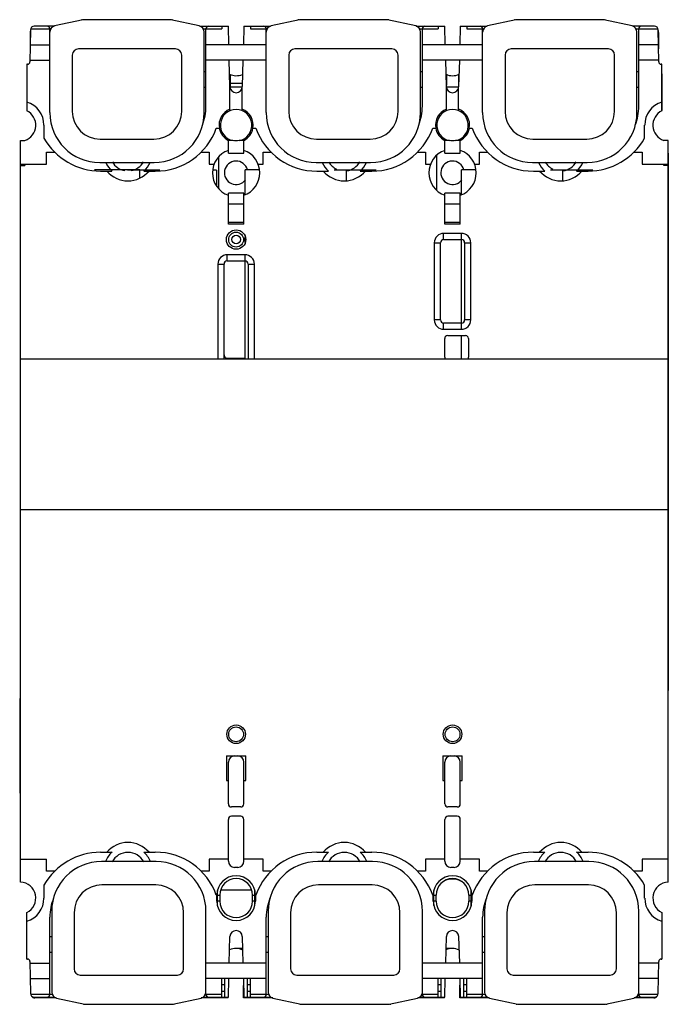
# Model space of a CAD drawing. Header units: millimetres. Extents: x 14 to 119, y 13 to 173.
import ezdxf

# ---------------------------------------------------------------- set-up
doc = ezdxf.new("R2010")
doc.units = ezdxf.units.MM
doc.header["$LTSCALE"] = 12.17121
doc.layers.get('0').update_dxf_attribs({"linetype": 'CONTINUOUS'})

msp = doc.modelspace()

# ---------------------------------------------------------------- linework, layer by layer
at = {"color": 7}
for p, q in [((24.72, 172.63), (20.13, 171.62)), ((24.48, 172.61), (24.48, 172.58)), ((24.63, 172.61), (24.48, 172.61)), ((38.94, 172.63), (24.72, 172.63)), ((43.52, 171.62), (38.94, 172.63)), ((39.18, 172.61), (39.03, 172.61)), ((39.18, 172.61), (39.18, 172.58)), ((59.72, 172.63), (55.13, 171.62)), ((59.48, 172.61), (59.48, 172.58)), ((59.63, 172.61), (59.48, 172.61)), ((73.94, 172.63), (59.72, 172.63)), ((78.52, 171.62), (73.94, 172.63)), ((74.18, 172.61), (74.03, 172.61)), ((74.18, 172.61), (74.18, 172.58)), ((94.72, 172.63), (90.13, 171.62)), ((94.48, 172.61), (94.48, 172.58)), ((94.63, 172.61), (94.48, 172.61)), ((108.94, 172.63), (94.72, 172.63)), ((113.52, 171.62), (108.94, 172.63)), ((109.18, 172.61), (109.03, 172.61)), ((109.18, 172.61), (109.18, 172.58)), ((16.22, 170.98), (16.13, 165.82)), ((16.16, 170.57), (16.16, 167.97)), ((16.26, 171.17), (19.53, 171.17)), ((20.04, 171.57), (16.82, 171.57)), ((19.35, 157.6), (19.35, 171.17)), ((43.61, 171.57), (48.23, 171.57)), ((44.12, 171.17), (47.15, 171.17)), ((44.3, 157.6), (44.3, 170.64)), ((44.6, 158.64), (44.6, 171.17)), ((47.15, 171.57), (47.15, 171.17)), ((48.3, 168.57), (48.23, 171.57)), ((50.73, 171.57), (50.65, 168.57)), ((50.73, 171.57), (55.04, 171.57)), ((51.8, 171.57), (51.8, 171.17)), ((51.8, 171.17), (54.53, 171.17)), ((54.35, 157.6), (54.35, 171.17)), ((78.61, 171.57), (83.23, 171.57)), ((79.12, 171.17), (82.15, 171.17)), ((79.3, 157.6), (79.3, 170.64)), ((79.6, 158.64), (79.6, 171.17)), ((82.15, 171.57), (82.15, 171.17)), ((83.3, 168.57), (83.23, 171.57)), ((85.73, 171.57), (85.65, 168.57)), ((85.73, 171.57), (90.04, 171.57)), ((86.8, 171.57), (86.8, 171.17)), ((86.8, 171.17), (89.53, 171.17)), ((89.35, 157.6), (89.35, 171.17)), ((117.13, 171.57), (113.61, 171.57)), ((114.12, 171.17), (117.69, 171.17)), ((114.3, 157.6), (114.3, 170.64)), ((114.6, 158.64), (114.6, 171.17)), ((117.82, 165.81), (117.73, 170.98)), ((117.81, 170.57), (117.81, 167.93)), ((16.18, 168.57), (19.35, 168.57)), ((39.68, 167.91), (23.98, 167.91)), ((54.35, 168.57), (44.6, 168.57)), ((74.68, 167.91), (58.98, 167.91)), ((89.35, 168.57), (79.6, 168.57)), ((109.68, 167.91), (93.98, 167.91)), ((117.77, 168.57), (114.6, 168.57)), ((16.14, 166.07), (19.35, 166.07)), ((22.98, 166.91), (22.98, 157.81)), ((40.68, 157.81), (40.68, 166.91)), ((54.35, 166.07), (44.6, 166.07)), ((48.48, 161.8), (48.37, 166.07)), ((50.58, 166.07), (50.47, 161.8)), ((57.98, 166.91), (57.98, 157.81)), ((75.68, 157.81), (75.68, 166.91)), ((89.35, 166.07), (79.6, 166.07)), ((83.48, 161.8), (83.37, 166.07)), ((85.58, 166.07), (85.47, 161.8)), ((92.98, 166.91), (92.98, 157.81)), ((110.68, 157.81), (110.68, 166.91)), ((117.81, 166.07), (114.6, 166.07)), ((15.63, 165.42), (15.63, 157.9)), ((15.73, 165.42), (15.63, 165.42)), ((44.6, 164.21), (44.3, 164.21)), ((79.6, 164.21), (79.3, 164.21)), ((114.6, 164.21), (114.3, 164.21)), ((118.33, 165.42), (118.22, 165.42)), ((118.33, 157.9), (118.33, 165.42)), ((48.5, 163.78), (48.5, 161.8)), ((83.48, 163.78), (83.48, 162.02)), ((85.48, 162.02), (85.48, 163.78)), ((118.38, 157.98), (118.38, 163.83)), ((44.3, 161.72), (44.6, 161.72)), ((48.48, 157.92), (48.48, 161.8)), ((50.5, 162.32), (48.5, 162.32)), ((48.5, 161.77), (50.47, 161.77)), ((50.47, 157.92), (50.47, 161.8)), ((79.3, 161.72), (79.6, 161.72)), ((83.48, 157.92), (83.48, 161.8)), ((83.48, 161.77), (85.48, 161.77)), ((85.47, 157.92), (85.47, 161.8)), ((114.3, 161.72), (114.6, 161.72)), ((118.38, 161.02), (118.33, 161.02)), ((118.38, 160.02), (118.33, 160.02)), ((18.4, 155.57), (18.4, 153.49)), ((46.27, 155.07), (46.75, 155.07)), ((52.2, 155.07), (52.68, 155.07)), ((81.27, 155.07), (81.75, 155.07)), ((87.2, 155.07), (87.68, 155.07)), ((115.55, 153.49), (115.55, 155.57)), ((14.63, 33.17), (14.63, 153.11)), ((14.63, 153.11), (15.33, 153.11)), ((27.48, 153.31), (36.18, 153.31)), ((48.23, 151.07), (48.23, 153.35)), ((48.97, 153.07), (48.23, 153.07)), ((50.73, 153.07), (49.98, 153.07)), ((50.73, 151.07), (50.73, 153.35)), ((62.48, 153.31), (71.18, 153.31)), ((83.23, 151.07), (83.23, 153.35)), ((83.97, 153.07), (83.23, 153.07)), ((85.73, 153.07), (84.98, 153.07)), ((85.73, 151.07), (85.73, 153.35)), ((97.48, 153.31), (106.18, 153.31)), ((119.33, 153.11), (118.63, 153.11)), ((119.33, 33.17), (119.33, 153.11)), ((18.83, 149.27), (18.83, 151.22)), ((18.83, 151.22), (20.12, 151.22)), ((43.83, 151.22), (45.13, 151.22)), ((45.13, 151.22), (45.13, 149.27)), ((46.67, 145.28), (46.67, 150.47)), ((48.23, 151.07), (50.73, 151.07)), ((53.83, 149.27), (53.83, 151.22)), ((53.83, 151.22), (55.12, 151.22)), ((78.83, 151.22), (80.13, 151.22)), ((80.13, 151.22), (80.13, 149.27)), ((81.95, 145), (81.95, 150.71)), ((83.23, 151.07), (85.73, 151.07)), ((88.83, 149.27), (88.83, 151.22)), ((88.83, 151.22), (90.12, 151.22)), ((113.83, 151.22), (115.13, 151.22)), ((115.13, 151.22), (115.13, 149.27)), ((119.33, 151.07), (119.38, 151.07)), ((119.38, 64.17), (119.38, 151.07)), ((14.63, 149.27), (18.83, 149.27)), ((14.63, 149.07), (15.33, 149.07)), ((15.33, 149.27), (15.33, 149.07)), ((33.93, 148.34), (26.56, 148.34)), ((27.42, 149.53), (36.23, 149.53)), ((27.55, 148.14), (29.4, 148.14)), ((37.15, 148.29), (31.93, 148.29)), ((33.93, 147.04), (33.93, 148.34)), ((34.55, 148.14), (36.4, 148.14)), ((45.13, 149.27), (45.92, 149.27)), ((46.33, 148.29), (45.81, 148.29)), ((46.33, 148.29), (46.33, 145.89)), ((50.93, 144.39), (50.93, 148.34)), ((53.13, 148.34), (50.93, 148.34)), ((53.03, 149.27), (53.83, 149.27)), ((62.42, 149.53), (71.23, 149.53)), ((62.55, 148.14), (64.4, 148.14)), ((72.15, 148.29), (65.33, 148.29)), ((67.33, 146.65), (67.33, 148.34)), ((69.55, 148.14), (71.4, 148.14)), ((80.13, 149.27), (80.92, 149.27)), ((85.93, 144.39), (85.93, 148.34)), ((88.13, 148.34), (85.93, 148.34)), ((88.03, 149.27), (88.83, 149.27)), ((97.42, 149.53), (106.23, 149.53)), ((97.55, 148.14), (99.4, 148.14)), ((107.15, 148.29), (100.33, 148.29)), ((102.33, 146.65), (102.33, 148.34)), ((104.55, 148.14), (106.4, 148.14)), ((115.13, 149.27), (119.33, 149.27)), ((118.63, 149.07), (118.63, 149.27)), ((119.33, 149.07), (118.63, 149.07)), ((48.23, 139.57), (48.23, 144.57)), ((50.73, 144.57), (48.23, 144.57)), ((50.73, 139.57), (50.73, 144.57)), ((83.23, 139.57), (83.23, 144.57)), ((85.73, 144.57), (83.23, 144.57)), ((85.73, 139.57), (85.73, 144.57)), ((48.23, 142.86), (50.73, 142.86)), ((83.23, 142.86), (85.73, 142.86)), ((50.73, 139.86), (48.23, 139.86)), ((50.73, 139.57), (48.23, 139.57)), ((85.73, 139.86), (83.23, 139.86)), ((85.73, 139.57), (83.23, 139.57)), ((50.93, 136.62), (50.93, 137.52)), ((83.03, 137.07), (83.03, 138.07)), ((85.93, 138.07), (83.03, 138.07)), ((83.03, 137.07), (85.93, 137.07)), ((85.93, 122.57), (85.93, 138.07)), ((81.53, 136.57), (81.53, 124.07)), ((81.53, 136.57), (82.53, 136.57)), ((82.53, 124.07), (82.53, 136.57)), ((86.43, 136.57), (86.43, 124.07)), ((86.43, 136.57), (87.43, 136.57)), ((87.43, 124.07), (87.43, 136.57)), ((48.03, 133.61), (48.03, 134.61)), ((50.93, 134.61), (48.03, 134.61)), ((50.93, 117.77), (50.93, 134.61)), ((46.53, 133.11), (46.53, 117.77)), ((46.53, 133.11), (47.53, 133.11)), ((47.53, 117.77), (47.53, 133.11)), ((48.03, 133.61), (50.93, 133.61)), ((51.43, 133.11), (51.43, 117.77)), ((51.43, 133.11), (52.43, 133.11)), ((52.43, 117.77), (52.43, 133.11)), ((82.53, 124.07), (81.53, 124.07)), ((83.03, 122.57), (83.03, 123.57)), ((85.93, 123.57), (83.03, 123.57)), ((87.43, 124.07), (86.43, 124.07)), ((83.03, 122.57), (85.92, 122.57)), ((83.22, 118.07), (83.22, 121.07)), ((83.72, 121.57), (86.57, 121.57)), ((85.93, 117.77), (85.93, 121.57)), ((87.07, 121.07), (87.07, 118.07)), ((48.03, 117.77), (48.03, 117.91)), ((48.03, 117.91), (50.93, 117.91)), ((14.63, 117.77), (119.33, 117.77)), ((119.33, 93.37), (14.63, 93.37)), ((119.38, 64.17), (119.33, 64.17)), ((14.48, 62.74), (14.48, 47.54)), ((14.48, 56.94), (14.63, 56.94)), ((47.9, 53.57), (51.05, 53.57)), ((47.9, 53.57), (47.9, 49.57)), ((48.23, 45.81), (48.23, 52.57)), ((50.73, 45.81), (50.73, 52.57)), ((51.05, 49.57), (51.05, 53.57)), ((82.9, 53.57), (86.05, 53.57)), ((82.9, 53.57), (82.9, 49.57)), ((83.23, 45.81), (83.23, 52.57)), ((85.73, 45.81), (85.73, 52.57)), ((86.05, 49.57), (86.05, 53.57)), ((47.9, 49.57), (48.23, 49.57)), ((50.73, 49.57), (51.05, 49.57)), ((82.9, 49.57), (83.23, 49.57)), ((85.73, 49.57), (86.05, 49.57)), ((14.48, 47.54), (14.63, 47.54)), ((50.23, 45.31), (48.73, 45.31)), ((85.23, 45.31), (83.73, 45.31)), ((48.23, 36.55), (48.23, 43.31)), ((50.23, 43.81), (48.73, 43.81)), ((50.73, 36.55), (50.73, 43.31)), ((83.23, 36.55), (83.23, 43.31)), ((85.23, 43.81), (83.73, 43.81)), ((85.73, 36.55), (85.73, 43.31)), ((14.63, 36.87), (18.83, 36.87)), ((18.83, 34.92), (18.83, 36.87)), ((27.55, 38), (29.4, 38)), ((34.55, 38), (36.4, 38)), ((48.23, 36.87), (45.13, 36.87)), ((45.13, 36.87), (45.13, 34.92)), ((53.83, 36.87), (50.73, 36.87)), ((53.83, 34.92), (53.83, 36.87)), ((62.55, 38), (64.4, 38)), ((69.55, 38), (71.4, 38)), ((83.23, 36.87), (80.13, 36.87)), ((80.13, 36.87), (80.13, 34.92)), ((88.83, 36.87), (85.73, 36.87)), ((88.83, 34.92), (88.83, 36.87)), ((97.55, 38), (99.4, 38)), ((104.55, 38), (106.4, 38)), ((119.33, 36.87), (115.13, 36.87)), ((115.13, 36.87), (115.13, 34.92)), ((36.53, 36.5), (27.72, 36.5)), ((49.73, 35.55), (49.23, 35.55)), ((71.53, 36.5), (62.72, 36.5)), ((84.73, 35.55), (84.23, 35.55)), ((106.53, 36.5), (97.72, 36.5)), ((20.12, 34.92), (18.83, 34.92)), ((45.13, 34.92), (43.83, 34.92)), ((55.12, 34.92), (53.83, 34.92)), ((80.13, 34.92), (78.83, 34.92)), ((90.12, 34.92), (88.83, 34.92)), ((115.13, 34.92), (113.83, 34.92)), ((18.4, 32.65), (18.4, 30.57)), ((36.48, 32.72), (27.78, 32.72)), ((47.01, 31.94), (51.94, 31.94)), ((71.48, 32.72), (62.78, 32.72)), ((106.48, 32.72), (97.78, 32.72)), ((115.55, 30.57), (115.55, 32.65)), ((46.35, 31.07), (46.27, 31.07)), ((46.36, 30.07), (46.36, 31.07)), ((46.46, 29.36), (46.46, 31.78)), ((46.46, 31.07), (46.83, 31.07)), ((46.83, 31.07), (46.83, 30.07)), ((52.13, 31.07), (52.49, 31.07)), ((52.13, 30.07), (52.13, 31.07)), ((52.49, 29.36), (52.49, 31.78)), ((52.59, 31.07), (52.59, 30.07)), ((52.68, 31.07), (52.6, 31.07)), ((81.35, 31.07), (81.27, 31.07)), ((81.36, 30.07), (81.36, 31.07)), ((81.46, 29.36), (81.46, 31.78)), ((81.46, 31.07), (81.83, 31.07)), ((81.83, 30.07), (81.83, 31.07)), ((87.13, 31.07), (87.49, 31.07)), ((87.13, 31.07), (87.13, 30.07)), ((87.49, 29.36), (87.49, 31.78)), ((87.59, 31.07), (87.59, 30.07)), ((87.68, 31.07), (87.6, 31.07)), ((46.83, 30.07), (46.46, 30.07)), ((52.49, 30.07), (52.13, 30.07)), ((81.83, 30.07), (81.46, 30.07)), ((87.49, 30.07), (87.13, 30.07)), ((15.63, 20.72), (15.63, 28.24)), ((19.35, 14.97), (19.35, 27.5)), ((19.65, 28.43), (19.65, 15.39)), ((23.28, 28.22), (23.28, 19.12)), ((40.98, 19.12), (40.98, 28.22)), ((44.6, 14.97), (44.6, 28.43)), ((54.35, 14.97), (54.35, 27.5)), ((54.65, 28.43), (54.65, 15.39)), ((58.28, 28.22), (58.28, 19.12)), ((75.98, 19.12), (75.98, 28.22)), ((79.6, 14.97), (79.6, 28.43)), ((89.35, 14.97), (89.35, 27.5)), ((89.65, 28.43), (89.65, 15.39)), ((93.28, 28.22), (93.28, 19.12)), ((110.98, 19.12), (110.98, 28.22)), ((114.6, 14.97), (114.6, 28.43)), ((118.33, 28.24), (118.33, 20.72)), ((19.65, 24.32), (19.35, 24.32)), ((48.37, 20.07), (48.48, 24.35)), ((50.47, 24.35), (50.58, 20.07)), ((54.65, 24.32), (54.35, 24.32)), ((83.37, 20.07), (83.48, 24.35)), ((85.47, 24.35), (85.58, 20.07)), ((89.65, 24.32), (89.35, 24.32)), ((50.52, 22.43), (49.43, 22.43)), ((84.43, 22.43), (83.43, 22.43)), ((15.63, 20.72), (15.73, 20.72)), ((19.35, 21.83), (19.65, 21.83)), ((54.35, 21.83), (54.65, 21.83)), ((89.35, 21.83), (89.65, 21.83)), ((118.22, 20.72), (118.33, 20.72)), ((16.13, 20.33), (16.22, 15.16)), ((16.14, 20.07), (19.35, 20.07)), ((54.35, 20.07), (44.6, 20.07)), ((89.35, 20.07), (79.6, 20.07)), ((117.81, 20.07), (114.6, 20.07)), ((117.73, 15.16), (117.82, 20.32)), ((16.18, 17.57), (19.35, 17.57)), ((24.28, 18.12), (39.98, 18.12)), ((54.35, 17.57), (44.6, 17.57)), ((47.15, 14.57), (47.15, 17.57)), ((47.65, 14.57), (47.65, 17.57)), ((48.23, 14.57), (48.3, 17.57)), ((50.65, 17.57), (50.73, 14.57)), ((51.3, 14.57), (51.3, 17.57)), ((51.8, 14.57), (51.8, 17.57)), ((59.28, 18.12), (74.98, 18.12)), ((89.35, 17.57), (79.6, 17.57)), ((82.15, 14.57), (82.15, 17.57)), ((82.65, 14.57), (82.65, 17.57)), ((83.23, 14.57), (83.3, 17.57)), ((85.65, 17.57), (85.73, 14.57)), ((86.3, 14.57), (86.3, 17.57)), ((86.8, 14.57), (86.8, 17.57)), ((94.28, 18.12), (109.98, 18.12)), ((117.77, 17.57), (114.6, 17.57)), ((47.65, 16.55), (47.15, 16.55)), ((50.68, 14.43), (50.68, 16.43)), ((51.8, 16.55), (51.3, 16.55)), ((82.65, 16.55), (82.15, 16.55)), ((85.68, 14.43), (85.68, 16.48)), ((86.8, 16.55), (86.3, 16.55)), ((19.75, 14.97), (16.26, 14.97)), ((16.82, 14.57), (20.11, 14.57)), ((20.4, 14.43), (16.91, 14.43)), ((17.22, 14.43), (17.22, 14.57)), ((17.33, 14.57), (17.33, 14.43)), ((20.43, 14.42), (25.02, 13.4)), ((39.24, 13.4), (43.82, 14.42)), ((48.18, 14.43), (43.85, 14.43)), ((44.14, 14.57), (48.23, 14.57)), ((47.15, 14.97), (44.5, 14.97)), ((47.15, 15.55), (47.65, 15.55)), ((48.18, 14.43), (48.18, 14.57)), ((55.4, 14.43), (50.68, 14.43)), ((50.73, 14.57), (55.11, 14.57)), ((51.3, 15.55), (51.8, 15.55)), ((54.75, 14.97), (51.8, 14.97)), ((55.43, 14.42), (60.02, 13.4)), ((74.24, 13.4), (78.82, 14.42)), ((83.18, 14.43), (78.85, 14.43)), ((79.14, 14.57), (83.23, 14.57)), ((82.15, 14.97), (79.5, 14.97)), ((82.15, 15.55), (82.65, 15.55)), ((83.18, 14.43), (83.18, 14.57)), ((90.4, 14.43), (85.68, 14.43)), ((85.73, 14.57), (90.11, 14.57)), ((86.3, 15.55), (86.8, 15.55)), ((89.75, 14.97), (86.8, 14.97)), ((90.43, 14.42), (95.02, 13.4)), ((109.24, 13.4), (113.82, 14.42)), ((117.04, 14.43), (113.85, 14.43)), ((114.14, 14.57), (117.13, 14.57)), ((117.69, 14.97), (114.5, 14.97)), ((116.63, 14.43), (116.63, 14.57)), ((116.73, 14.43), (116.73, 14.57)), ((24.78, 13.42), (24.78, 13.45)), ((24.78, 13.42), (24.93, 13.42)), ((25.02, 13.4), (39.24, 13.4)), ((39.33, 13.42), (39.48, 13.42)), ((39.48, 13.42), (39.48, 13.45)), ((59.78, 13.42), (59.78, 13.45)), ((59.78, 13.42), (59.93, 13.42)), ((60.02, 13.4), (74.24, 13.4)), ((74.33, 13.42), (74.48, 13.42)), ((74.48, 13.42), (74.48, 13.45)), ((94.78, 13.42), (94.78, 13.45)), ((94.78, 13.42), (94.93, 13.42)), ((95.02, 13.4), (109.24, 13.4)), ((109.33, 13.42), (109.48, 13.42)), ((109.48, 13.42), (109.48, 13.45))]:
    msp.add_line(p, q, dxfattribs=at)
for centre, radius in [((49.48, 137.07), 1.57), ((49.48, 137.07), 1.2), ((49.48, 137.07), 0.7), ((49.48, 57.07), 1.5), ((49.48, 57.07), 1.2), ((84.48, 57.07), 1.5), ((84.48, 57.07), 1.2)]:
    msp.add_circle(centre, radius, dxfattribs=at)
for centre, radius, start, end in [((17.16, 170.57), 1, 160.0243, 180), ((16.82, 170.97), 0.6, 90, 179), ((18.95, 171.17), 0.4, 0, 90), ((20.35, 170.64), 1, 102.5, 180), ((43.3, 170.64), 1, 0, 77.5), ((45, 171.17), 0.4, 90, 180), ((53.95, 171.17), 0.4, 0, 90), ((55.35, 170.64), 1, 102.5, 180), ((78.3, 170.64), 1, 0, 77.5), ((80, 171.17), 0.4, 90, 180), ((88.95, 171.17), 0.4, 0, 90), ((90.35, 170.64), 1, 102.5, 180), ((113.3, 170.64), 1, 0, 77.5), ((115, 171.17), 0.4, 90, 180), ((117.13, 170.97), 0.6, 1, 90), ((116.81, 170.57), 1, 0, 30.0667), ((23.98, 166.91), 1, 90, 180), ((39.68, 166.91), 1, 0, 90), ((58.98, 166.91), 1, 90, 180), ((74.68, 166.91), 1, 0, 90), ((93.98, 166.91), 1, 90, 180), ((109.68, 166.91), 1, 0, 90), ((15.73, 165.82), 0.4, 270, 359.5068), ((118.22, 165.82), 0.4, 181, 270), ((49.5, 166.07), 2.5, 244.1922, 293.5782), ((84.48, 166.07), 2.5, 244.9751, 295.025), ((119.48, 166.07), 2.5, 241.9038, 243.8961), ((49.48, 161.82), 0.994, 181.3378, 358.9862), ((84.48, 161.82), 0.994, 181.3378, 358.9862), ((14.48, 155.57), 3.92, 0, 72.9627), ((119.48, 155.57), 3.92, 107.0373, 180), ((14.48, 155.57), 2.6, 289.0821, 63.7488), ((27.48, 157.81), 4.5, 180, 270), ((36.18, 157.81), 4.5, 270, 360), ((36.4, 158.64), 8.2, 338.2258, 360), ((49.48, 155.57), 2.76, 111.0829, 190.4228), ((49.48, 155.57), 2.55, 281.3644, 258.6374), ((49.48, 155.57), 2.76, 349.5772, 68.9171), ((62.48, 157.81), 4.5, 180, 270), ((71.18, 157.81), 4.5, 270, 360), ((71.4, 158.64), 8.2, 338.2258, 360), ((84.48, 155.57), 2.76, 111.0829, 190.4228), ((84.48, 155.57), 2.55, 281.3644, 258.6374), ((84.48, 155.57), 2.76, 349.5772, 68.9171), ((97.48, 157.81), 4.5, 180, 270), ((106.18, 157.81), 4.5, 270, 360), ((106.4, 158.64), 8.2, 338.2258, 360), ((119.48, 155.57), 2.6, 116.2512, 250.9179), ((119.48, 155.57), 2.65, 114.5253, 115.7362), ((27.42, 157.6), 8.07, 180, 270), ((36.23, 157.6), 8.07, 270, 360), ((62.42, 157.6), 8.07, 180, 270), ((71.23, 157.6), 8.07, 270, 360), ((97.42, 157.6), 8.07, 180, 270), ((106.23, 157.6), 8.07, 270, 360), ((36.4, 158.64), 10.5, 270, 340.1231), ((49.48, 155.57), 2.77, 190.3896, 243.2017), ((49.48, 155.57), 2.77, 296.7983, 349.6104), ((62.55, 158.64), 10.5, 199.8769, 270), ((71.4, 158.64), 10.5, 270, 340.1231), ((84.48, 155.57), 2.77, 190.3896, 243.2017), ((84.48, 155.57), 2.77, 296.7983, 349.6104), ((97.55, 158.64), 10.5, 199.8769, 270), ((27.55, 158.64), 10.5, 209.3749, 270), ((106.4, 158.64), 10.5, 270, 330.6251), ((49.48, 147.87), 3.83, 109.0745, 250.9255), ((49.48, 147.87), 3.83, 289.0745, 70.9255), ((84.48, 147.87), 3.83, 109.0745, 250.9255), ((84.48, 147.87), 3.83, 289.0745, 70.9255), ((49.48, 147.87), 1.9, 14.3798, 323.3982), ((84.48, 147.87), 1.9, 14.3971, 323.4564), ((31.98, 151.07), 3.9, 203.2981, 228.7016), ((31.98, 151.07), 4.5, 220.6254, 319.3746), ((31.98, 151.07), 2.9, 209.7457, 259.5528), ((31.98, 151.07), 2.9, 280.4468, 330.2549), ((31.98, 151.07), 3.9, 311.2984, 336.7019), ((66.98, 151.07), 3.9, 203.2981, 228.7016), ((66.98, 151.07), 4.5, 220.6254, 319.3746), ((66.98, 151.07), 2.9, 209.7457, 244.1416), ((66.98, 151.07), 2.9, 277.5752, 330.2549), ((66.98, 151.07), 3.9, 311.2984, 336.7019), ((101.98, 151.07), 3.9, 203.2981, 228.7016), ((101.98, 151.07), 4.5, 220.6254, 319.3746), ((101.98, 151.07), 2.9, 209.7457, 244.1416), ((101.98, 151.07), 2.9, 277.5752, 330.2549), ((101.98, 151.07), 3.9, 311.2984, 336.7019), ((83.03, 136.57), 1.5, 89.9839, 180.0066), ((83.03, 136.57), 0.5, 89.9993, 180), ((85.93, 136.57), 1.5, 359.9839, 90.0065), ((85.93, 136.57), 0.5, 0, 90), ((48.03, 133.11), 1.5, 89.9839, 180.0066), ((50.93, 133.11), 1.5, 359.9839, 90.0066), ((48.03, 133.11), 0.5, 90.0005, 180), ((50.93, 133.11), 0.5, 0, 90), ((83.03, 124.07), 1.5, 179.9839, 270.0066), ((83.03, 124.07), 0.5, 180, 270), ((85.93, 124.07), 1.5, 269.9839, 0.0066), ((85.93, 124.07), 0.5, 270, 360), ((83.72, 121.07), 0.5, 90, 180), ((86.57, 121.07), 0.5, 0, 90), ((48.03, 118.41), 0.5, 180, 270), ((83.72, 118.07), 0.5, 180, 216.8699), ((86.57, 118.07), 0.5, 323.1301, 360), ((14.68, 62.74), 0.2, 106.2956, 180), ((49.23, 52.57), 1, 90, 180), ((49.73, 52.57), 1, 0, 90), ((84.23, 52.57), 1, 90, 180), ((84.73, 52.57), 1, 0, 90), ((48.73, 45.81), 0.5, 180, 270), ((50.23, 45.81), 0.5, 270, 360), ((83.73, 45.81), 0.5, 180, 270), ((85.23, 45.81), 0.5, 270, 360), ((48.73, 43.31), 0.5, 90, 180), ((50.23, 43.31), 0.5, 0, 90), ((83.73, 43.31), 0.5, 90, 180), ((85.23, 43.31), 0.5, 0, 90), ((31.98, 35.07), 4.5, 40.6254, 139.3746), ((66.98, 35.07), 4.5, 40.6254, 139.3746), ((101.98, 35.07), 4.5, 40.6254, 139.3746), ((27.55, 27.5), 10.5, 90, 150.6251), ((31.98, 35.07), 3.9, 131.2984, 158.451), ((31.98, 35.07), 2.9, 27.688, 152.3125), ((31.98, 35.07), 3.9, 21.549, 48.7016), ((36.4, 27.5), 10.5, 19.8769, 90), ((62.55, 27.5), 10.5, 90, 160.1231), ((66.98, 35.07), 3.9, 131.2984, 158.451), ((66.98, 35.07), 2.9, 27.688, 152.3125), ((66.98, 35.07), 3.9, 21.549, 48.7016), ((71.4, 27.5), 10.5, 19.8769, 90), ((97.55, 27.5), 10.5, 90, 160.1231), ((101.98, 35.07), 3.9, 131.2984, 158.451), ((101.98, 35.07), 2.9, 27.688, 152.3125), ((101.98, 35.07), 3.9, 21.549, 48.7016), ((106.4, 27.5), 10.5, 29.3749, 90), ((27.72, 28.43), 8.07, 90, 180), ((36.53, 28.43), 8.07, 0, 90), ((49.23, 36.55), 1, 180, 270), ((49.73, 36.55), 1, 270, 360), ((62.72, 28.43), 8.07, 90, 180), ((71.53, 28.43), 8.07, 0, 90), ((84.23, 36.55), 1, 180, 270), ((84.73, 36.55), 1, 270, 360), ((97.72, 28.43), 8.07, 90, 180), ((106.53, 28.43), 8.07, 0, 90), ((49.48, 31.07), 3.12, 0, 180), ((49.48, 31.07), 2.65, 0, 180), ((84.48, 31.07), 3.12, 0, 180), ((84.48, 31.07), 2.65, 0, 180), ((84.43, 30.53), 3.12, 57.2404, 109.0386), ((14.48, 30.57), 2.6, 296.2512, 86.6926), ((27.78, 28.22), 4.5, 90, 180), ((36.48, 28.22), 4.5, 0, 90), ((62.78, 28.22), 4.5, 90, 180), ((71.48, 28.22), 4.5, 0, 90), ((97.78, 28.22), 4.5, 90, 180), ((106.48, 28.22), 4.5, 0, 90), ((119.48, 30.57), 2.6, 93.3074, 243.7488), ((14.48, 30.57), 3.92, 287.0373, 360), ((27.55, 27.5), 8.2, 157.9297, 180), ((49.48, 31.07), 3.1, 166.7976, 180), ((49.48, 31.07), 3.1, 0, 13.2024), ((62.55, 27.5), 8.2, 157.9297, 180), ((84.48, 31.07), 3.1, 166.7976, 180), ((84.48, 31.07), 3.1, 0, 13.2024), ((97.55, 27.5), 8.2, 157.9297, 180), ((119.48, 30.57), 3.92, 180, 252.9627), ((49.48, 30.07), 3.11, 180, 360), ((49.48, 30.07), 2.65, 180, 360), ((84.48, 30.07), 3.11, 180, 360), ((84.48, 30.07), 2.65, 180, 360), ((49.48, 24.33), 0.994, 1.5, 178.5), ((84.48, 24.33), 0.994, 1.5, 178.5), ((49.43, 19.93), 2.5, 63.5264, 114.0745), ((84.43, 19.93), 2.5, 63.5074, 114.0538), ((15.73, 20.32), 0.4, 1, 90), ((118.22, 20.32), 0.4, 90, 179.5068), ((24.28, 19.12), 1, 180, 270), ((39.98, 19.12), 1, 270, 360), ((59.28, 19.12), 1, 180, 270), ((74.98, 19.12), 1, 270, 360), ((94.28, 19.12), 1, 180, 270), ((109.98, 19.12), 1, 270, 360), ((16.82, 15.17), 0.6, 181, 270), ((16.91, 15.03), 0.6, 213.4012, 270), ((18.95, 14.97), 0.4, 270, 360), ((20.65, 15.39), 1, 180, 257.5), ((43.6, 15.39), 1, 282.5, 360), ((45, 14.97), 0.4, 180, 270), ((53.95, 14.97), 0.4, 270, 360), ((55.65, 15.39), 1, 180, 257.5), ((78.6, 15.39), 1, 282.5, 360), ((80, 14.97), 0.4, 180, 270), ((88.95, 14.97), 0.4, 270, 360), ((90.65, 15.39), 1, 180, 257.5), ((113.6, 15.39), 1, 282.5, 360), ((115, 14.97), 0.4, 180, 270), ((117.04, 15.03), 0.6, 270, 326.5752), ((117.13, 15.17), 0.6, 270, 359)]:
    msp.add_arc(centre, radius, start, end, dxfattribs=at)
for points, knots in [([(49.98, 153.07), (49.81, 153.04), (49.48, 153), (49.14, 153.04), (48.97, 153.07)], [0, 0, 0, 0, 0.5, 1, 1, 1, 1]), ([(84.98, 153.07), (84.81, 153.04), (84.48, 153), (84.14, 153.04), (83.97, 153.07)], [0, 0, 0, 0, 0.5, 1, 1, 1, 1]), ([(50.88, 117.9), (50.88, 117.9), (50.87, 117.9), (50.87, 117.91), (50.86, 117.91)], [0, 0, 0, 0, 0.283131, 1, 1, 1, 1]), ([(50.93, 117.88), (50.92, 117.88), (50.9, 117.89), (50.89, 117.89), (50.88, 117.9)], [0, 0, 0, 0, 0.271542, 1, 1, 1, 1])]:
    msp.add_open_spline(points, degree=3, knots=knots, dxfattribs=at)

doc.saveas('drawing.dxf')
